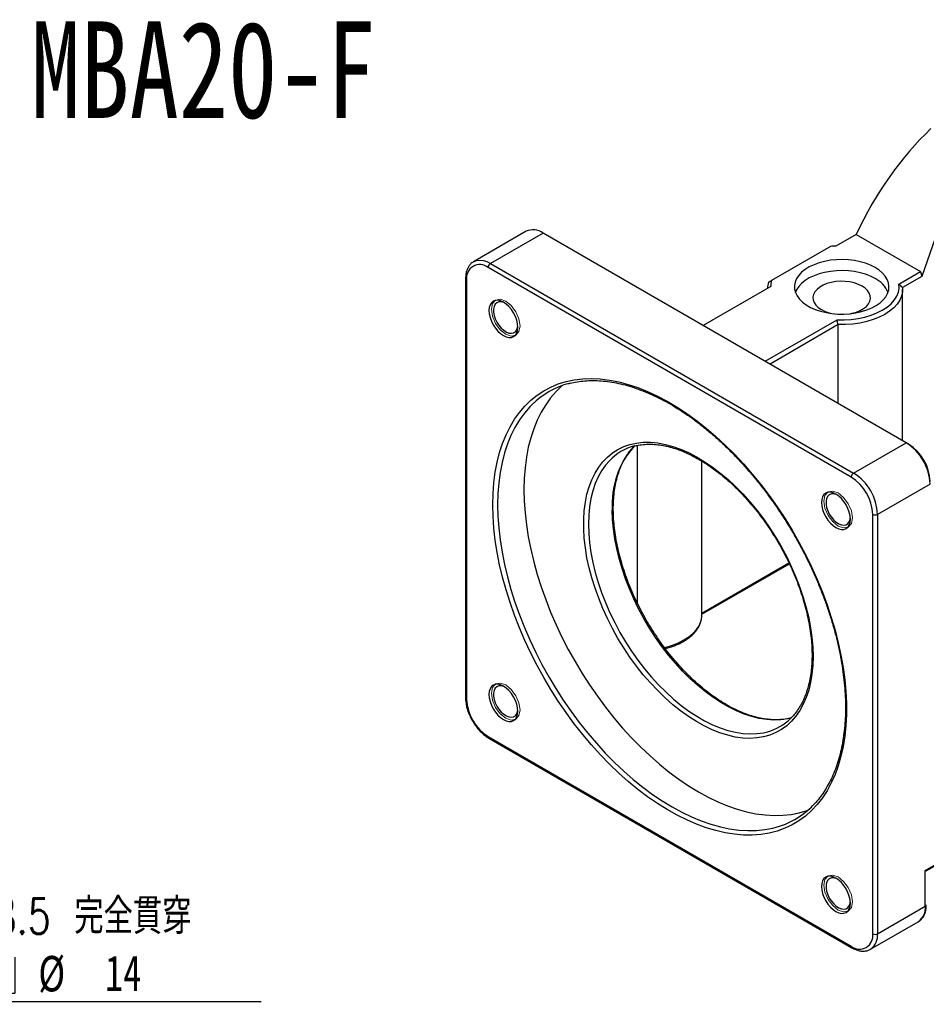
# Model space of a CAD drawing. Header units: millimetres. Extents: x 32 to 275, y 1 to 197.
# Tile 3 of 4: x 122 to 211, y 100 to 197. Entities that reach past the tile are written whole.
import ezdxf

# ---------------------------------------------------------------- set-up
doc = ezdxf.new("R2010")
doc.units = ezdxf.units.MM
doc.layers.add('FORMAT', color=7, linetype='Continuous')
doc.styles.add('SLDTEXTSTYLE0', font='TXT', dxfattribs={"width": 0.75})
doc.styles.add('SLDTEXTSTYLE1', font='TXT', dxfattribs={"width": 0.75, "bigfont": 'bigfont'})
doc.styles.add('SLDTEXTSTYLE4', font='TXT', dxfattribs={"width": 0.666667})
doc.dimstyles.new('SLDDIMSTYLE6', dxfattribs={"dimtxt": 3.5, "dimasz": 2.5, "dimexe": 0, "dimexo": 0.0625, "dimgap": 0.875, "dimtad": 0, "dimtih": 1, "dimtoh": 1, "dimdec": 1, "dimlfac": 1.5, "dimrnd": 1e-09, "dimzin": 12, "dimdsep": 46, "dimtxsty": 'SLDTEXTSTYLE0', "dimsah": 1, "dimcen": 0, "dimadec": 0, "dimazin": 3, "dimtfac": 1, "dimtofl": 0, "dimtmove": 0, "dimatfit": 3, "dimfxl": 1, "dimfrac": 2, "dimtolj": 1, "dimtzin": 12, "dimarcsym": 0})

# ---------------------------------------------------------------- blocks, each defined once
blk = doc.blocks.new('SW_SYMBOL_HOLE_SPOT')
at = {"layer": 'FORMAT', "color": 0}
for p, q in [((0, 875), (0, 75)), ((1600, 75), (1600, 875)), ((0, 75), (1600, 75))]:
    blk.add_line(p, q, dxfattribs=at)
blk = doc.blocks.new('_D_6')
at = {"layer": 'FORMAT'}
for p, q in [((92.236, 129.16), (103.811, 100.352)), ((103.811, 100.352), (145.808, 100.352))]:
    blk.add_line(p, q, dxfattribs=at)
blk.add_solid([(92.236, 129.16), (92.936, 126.747), (93.4, 126.934)], dxfattribs=at)
at = {"layer": 'FORMAT', "xscale": 0.0044707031, "yscale": 0.0044707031, "zscale": 0.0044707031}
blk.add_blockref('SW_SYMBOL_HOLE_SPOT', (114.362, 100.837), dxfattribs=at)
at = {"layer": 'FORMAT', "char_height": 3.5, "attachment_point": 1}
for s, insert, style in [('4 x', (105.398, 110.527), 'SLDTEXTSTYLE4'), ('%%c', (112.812, 110.473), 'SLDTEXTSTYLE0'), ('8.5 \\M+18AAE\\M+19153\\M+18AD1\\M+190FA', (119.403, 110.527), 'SLDTEXTSTYLE1'), ('%%c', (123.808, 104.863), 'SLDTEXTSTYLE0'), ('14', (130.399, 104.917), 'SLDTEXTSTYLE0')]:
    blk.add_mtext(s, dxfattribs=dict(at, insert=insert, style=style))

msp = doc.modelspace()

# ---------------------------------------------------------------- linework, layer by layer
at = {"color": 7, "linetype": 'Continuous', "lineweight": 25}
for p, q in [((215.3185, 184.4711), (210.958, 171.8832)), ((171.9326, 176.3377), (166.7472, 173.3442)), ((173.5992, 176.1727), (168.4137, 173.1792)), ((209.4259, 155.4904), (173.5992, 176.1727)), ((204.4761, 176.0333), (202.4966, 174.8905)), ((204.4761, 176.0333), (210.8401, 172.3594)), ((201.9609, 174.8534), (196.1491, 171.4983)), ((166.698, 173.3142), (166.7472, 173.3442)), ((168.4137, 173.1792), (204.2404, 152.4969)), ((204.0047, 152.0886), (168.178, 172.771)), ((208.7097, 171.1296), (210.8401, 172.3594)), ((210.8401, 172.3594), (210.958, 171.8832)), ((165.959, 171.682), (165.959, 130.3106)), ((166.0567, 171.546), (166.0567, 130.1746)), ((210.958, 171.8832), (209.0526, 170.7832)), ((196.0623, 170.9039), (189.3941, 167.0545)), ((209.0619, 155.7005), (209.0619, 170.5905)), ((195.5224, 163.5167), (202.5996, 167.6023)), ((202.7281, 167.1322), (195.9938, 163.2445)), ((202.7281, 159.3569), (202.7281, 167.1322)), ((204.2404, 152.4969), (209.4259, 155.4904)), ((209.4259, 155.4904), (209.6616, 155.3543)), ((182.9291, 139.6185), (182.9291, 155.2223)), ((189.2629, 138.4751), (189.2629, 153.6741)), ((211.7829, 151.4079), (206.5975, 148.4144)), ((206.1261, 107.043), (206.1261, 148.4144)), ((206.5975, 148.4144), (206.5975, 107.043)), ((189.2629, 138.5604), (197.8977, 143.5452)), ((168.178, 126.5003), (204.0047, 105.818)), ((168.247, 126.3477), (204.0738, 105.6654)), ((211.3115, 113.3027), (216.2613, 116.1601)), ((211.4091, 113.2463), (216.1922, 116.0075)), ((211.3115, 109.7644), (211.3115, 113.3027)), ((211.4091, 113.2463), (211.3115, 113.3027)), ((206.5975, 107.043), (211.3115, 109.7644)), ((205.907, 105.5168), (210.621, 108.2382)), ((205.9561, 105.5469), (205.907, 105.5168))]:
    msp.add_line(p, q, dxfattribs=at)
at = {"color": 8, "linetype": 'Continuous', "lineweight": 25}
msp.add_line((189.2629, 138.6732), (197.8546, 143.6331), dxfattribs=at)
at = {"color": 8, "linetype": 'Continuous', "lineweight": 25, "flags": 128}
for points in [[(166.7472, 173.3442), (166.747, 173.3442), (167.0283, 173.4592), (167.3436, 173.5003), (167.6853, 173.4665), (168.045, 173.3586), (168.4137, 173.1792)], [(172.5255, 159.263), (172.2943, 159.0292), (171.7581, 158.4121), (171.2677, 157.7352), (170.8248, 157.0007), (170.4306, 156.211), (170.0864, 155.3685), (169.7933, 154.4758), (169.5522, 153.5358), (169.3639, 152.5514), (169.229, 151.5257), (169.1479, 150.462), (169.1208, 149.3635)], [(180.1453, 153.7074), (179.7608, 153.2658), (179.3742, 152.7157), (179.0352, 152.1088), (178.7456, 151.4482), (178.5066, 150.7369), (178.3196, 149.9785), (178.1853, 149.1767), (178.1045, 148.3353), (178.0775, 147.4586), (178.1045, 146.5506), (178.1853, 145.6159), (178.3196, 144.6591), (178.5066, 143.6847), (178.7456, 142.6976), (179.0352, 141.7025), (179.3742, 140.7043), (179.7608, 139.7078), (180.1932, 138.718), (180.6693, 137.7395), (181.1866, 136.7773), (181.7429, 135.8359), (182.3352, 134.92), (182.9608, 134.0341), (183.6165, 133.1824), (184.2992, 132.369), (185.0056, 131.5981), (185.7322, 130.8732), (186.4755, 130.198), (187.2318, 129.5757), (187.9975, 129.0094), (188.7689, 128.5019), (189.5421, 128.0555), (190.3135, 127.6725), (191.0792, 127.3547), (191.8355, 127.1037), (192.5788, 126.9208), (193.3054, 126.8067), (194.0118, 126.7621), (194.6945, 126.7872), (195.3502, 126.8818), (195.7511, 126.9777)], [(169.1208, 149.3635), (169.1479, 148.2338), (169.229, 147.0764), (169.3639, 145.895), (169.5522, 144.6932), (169.7933, 143.4748), (170.0864, 142.2437), (170.4306, 141.0038), (170.8248, 139.7589), (171.2677, 138.513), (171.7581, 137.27), (172.2943, 136.0338), (172.8747, 134.8082), (173.4974, 133.5972), (174.1604, 132.4046), (174.8617, 131.2341), (175.5991, 130.0893), (176.3703, 128.974), (177.1728, 127.8915), (178.0041, 126.8454), (178.8616, 125.8388), (179.7425, 124.875), (180.6442, 123.957), (181.5638, 123.0877), (182.4983, 122.2698), (183.4449, 121.5059), (184.4006, 120.7985), (185.3623, 120.1496), (186.3271, 119.5614), (187.2918, 119.0357), (188.2536, 118.5742), (189.2092, 118.1783), (190.1558, 117.8493), (191.0904, 117.5881), (192.0099, 117.3957), (192.9116, 117.2727), (193.7926, 117.2193), (194.6501, 117.2358), (195.4814, 117.3222), (196.2838, 117.4781), (196.5101, 117.5361)], [(198.081, 128.3309), (197.7073, 128.2424), (197.0515, 128.1478), (196.3688, 128.1228), (195.6624, 128.1674), (194.9358, 128.2814), (194.1925, 128.4644), (193.4362, 128.7154), (192.6705, 129.0332), (191.8991, 129.4162), (191.1259, 129.8625), (190.3546, 130.3701), (189.5888, 130.9364), (188.8325, 131.5587), (188.0892, 132.2339), (187.3626, 132.9587), (186.6562, 133.7297), (185.9735, 134.543), (185.3178, 135.3947), (184.6922, 136.2807), (184.0999, 137.1966), (183.5437, 138.138), (183.0263, 139.1002), (182.5502, 140.0786), (182.1178, 141.0685), (181.7312, 142.065), (181.3923, 143.0632), (181.1026, 144.0583), (180.8637, 145.0454), (180.6766, 146.0198), (180.5423, 146.9766), (180.4615, 147.9113), (180.4345, 148.8192)], [(185.5812, 135.2804), (185.7365, 135.3194), (186.3739, 135.5133), (186.9665, 135.75), (187.5056, 136.0259), (187.9835, 136.3371), (188.3934, 136.6792), (188.7293, 137.0471), (188.9864, 137.4357), (189.161, 137.8392), (189.2505, 138.2519), (189.2629, 138.4751)]]:
    msp.add_lwpolyline(points, dxfattribs=at)
at = {"color": 7, "linetype": 'Continuous', "lineweight": 25, "flags": 128}
for points in [[(206.3618, 172.7676), (205.9127, 172.9956), (205.4168, 173.1885), (204.8823, 173.3433), (204.3179, 173.4573), (203.7328, 173.5287), (203.1367, 173.5564), (202.5394, 173.5398), (201.9507, 173.4792), (201.3802, 173.3757), (200.8374, 173.2309), (200.3311, 173.0473), (199.8696, 172.8277), (199.4605, 172.5759), (199.1106, 172.296), (198.8255, 171.9925), (198.61, 171.6705), (198.4676, 171.3352), (198.4007, 170.9922), (198.4102, 170.647), (198.4962, 170.3054), (198.6571, 169.9729), (198.8904, 169.6551), (199.1922, 169.357), (199.5575, 169.0837), (199.9803, 168.8396), (200.4537, 168.6287), (200.97, 168.4545), (201.5206, 168.3199), (202.0966, 168.227), (202.6883, 168.1773), (203.2862, 168.1718), (203.8805, 168.2105), (204.4613, 168.2927), (205.0191, 168.4171), (205.5448, 168.5816), (206.0297, 168.7836), (206.4658, 169.0198), (206.8461, 169.2862), (207.1643, 169.5785), (207.4151, 169.8919), (207.5944, 170.2212), (207.6993, 170.5611), (207.728, 170.9059), (207.6801, 171.25), (207.5564, 171.5877), (207.3589, 171.9136), (207.0909, 172.2221), (206.7566, 172.5084), (206.3618, 172.7676)], [(206.3618, 171.6789), (205.9127, 171.9069), (205.4168, 172.0998), (204.8823, 172.2546), (204.3179, 172.3686), (203.7328, 172.44), (203.1367, 172.4676), (202.5394, 172.451), (201.9507, 172.3905), (201.3802, 172.287), (200.8374, 172.1422), (200.3311, 171.9585), (199.8696, 171.739), (199.4605, 171.4872), (199.1106, 171.2073), (198.8255, 170.9038), (198.61, 170.5818), (198.4915, 170.3183)], [(205.0654, 170.9306), (204.7083, 171.1051), (204.3063, 171.2434), (203.8704, 171.3416), (203.4124, 171.3971), (202.9448, 171.4082), (202.4805, 171.3748), (202.032, 171.2977), (201.6116, 171.1791), (201.2308, 171.0221), (200.8999, 170.8311), (200.6279, 170.6112), (200.4224, 170.3685), (200.2889, 170.1096), (200.231, 169.8416), (200.2504, 169.5717), (200.3464, 169.3073), (200.5165, 169.0556), (200.756, 168.8235), (201.0585, 168.6174), (201.4156, 168.4428), (201.8175, 168.3045), (202.2108, 168.2139)], [(202.5996, 167.6023), (203.3009, 167.5943), (203.9986, 167.6364), (204.6819, 167.7279), (205.3404, 167.8675), (205.964, 168.053), (206.5431, 168.2815), (207.0689, 168.5495), (207.5332, 168.8531), (207.9291, 169.1874), (208.2503, 169.5474), (208.4921, 169.9275), (208.6507, 170.322), (208.7236, 170.7247), (208.7097, 171.1296)], [(209.0526, 170.7832), (209.0495, 170.3673), (208.96, 169.9546), (208.7854, 169.5511), (208.5283, 169.1625), (208.1924, 168.7946), (207.7825, 168.4525), (207.3046, 168.1413), (206.7654, 167.8654), (206.1729, 167.6288), (205.5355, 167.4348), (204.8625, 167.2864), (204.1635, 167.1857), (203.4486, 167.134), (202.7281, 167.1322)], [(203.9131, 168.2139), (204.0919, 168.2502), (204.5123, 168.3689), (204.8931, 168.5258), (205.224, 168.7169), (205.4959, 168.9367), (205.7014, 169.1794), (205.835, 169.4383), (205.8928, 169.7064), (205.8735, 169.9763), (205.7775, 170.2407), (205.6074, 170.4923), (205.3678, 170.7244), (205.0654, 170.9306)], [(171.1174, 166.8769), (171.09, 167.214), (171.0088, 167.5697), (170.877, 167.9305), (170.6997, 168.2824), (170.4836, 168.6119), (170.2371, 168.9064), (169.9696, 169.1546), (169.6914, 169.3468), (169.4132, 169.4758), (169.1457, 169.5365), (168.8991, 169.5266), (168.683, 169.4466), (168.5057, 169.2994), (168.3739, 169.0908), (168.2928, 168.8288), (168.2654, 168.5233), (168.2928, 168.1862), (168.3739, 167.8305), (168.5057, 167.4697), (168.683, 167.1178), (168.8991, 166.7883), (169.1457, 166.4938), (169.4132, 166.2457), (169.6914, 166.0534), (169.9696, 165.9245), (170.2371, 165.8637), (170.4836, 165.8736), (170.6997, 165.9536), (170.877, 166.1008), (171.0088, 166.3094), (171.09, 166.5715), (171.1174, 166.8769)], [(169.8083, 169.2737), (169.7208, 169.3115), (169.4704, 169.3758), (169.2407, 169.3677), (169.0426, 169.2878), (168.8853, 169.1396), (168.7761, 168.9302), (168.7203, 168.6693), (168.7203, 168.3692), (168.7761, 168.0438), (168.8853, 167.7083), (169.0426, 167.3786), (169.2407, 167.0699), (169.4704, 166.7967), (169.7208, 166.5718), (169.9804, 166.4057), (170.2369, 166.3062), (170.4784, 166.2779), (170.6935, 166.3221), (170.8723, 166.4369), (171.0063, 166.6167), (171.0893, 166.8532), (171.1126, 167.0145)], [(168.6494, 149.3635), (168.6764, 150.4673), (168.7571, 151.5366), (168.8915, 152.568), (169.079, 153.5584), (169.3191, 154.5047), (169.6111, 155.4039), (169.954, 156.2534), (170.3468, 157.0505), (170.7882, 157.7927), (171.2769, 158.4777), (171.8115, 159.1034), (172.3901, 159.6679), (173.0112, 160.1694), (173.6726, 160.6064), (174.3724, 160.9775), (175.1085, 161.2816), (175.8785, 161.5178), (176.6801, 161.6852), (177.5107, 161.7835), (178.3679, 161.8122), (179.249, 161.7713), (180.1512, 161.661), (181.0718, 161.4815), (182.0078, 161.2334), (182.9565, 160.9175), (183.9149, 160.5348), (184.8801, 160.0865), (185.8489, 159.5738), (186.8185, 158.9985), (187.7859, 158.3623), (188.748, 157.6672), (189.7019, 156.9152), (190.6447, 156.1088), (191.5734, 155.2504), (192.4851, 154.3427), (193.3771, 153.3885), (194.2466, 152.3907), (195.0908, 151.3525), (195.9072, 150.277), (196.6933, 149.1675), (197.4467, 148.0275), (198.1649, 146.8605), (198.8458, 145.6701), (199.4873, 144.4601), (200.0873, 143.234), (200.6442, 141.9958), (201.156, 140.7492), (201.6213, 139.4982), (202.0385, 138.2465), (202.4065, 136.998), (202.724, 135.7567), (202.9902, 134.5262), (203.2041, 133.3106), (203.3651, 132.1134), (203.4727, 130.9384), (203.5266, 129.7892), (203.5266, 128.6694), (203.4727, 127.5825), (203.3651, 126.5318), (203.2041, 125.5205), (202.9902, 124.5518), (202.724, 123.6286), (202.4065, 122.7539), (202.0385, 121.9303), (201.6213, 121.1603), (201.156, 120.4465), (200.6442, 119.7909), (200.0873, 119.1955), (199.4873, 118.6623), (198.8458, 118.1929), (198.1649, 117.7887), (197.4467, 117.4509), (196.6933, 117.1807), (195.9072, 116.9788), (195.0908, 116.8459), (194.2466, 116.7824), (193.3771, 116.7885), (192.4851, 116.8642), (191.5734, 117.0091), (190.6447, 117.223), (189.7019, 117.5051), (188.748, 117.8545), (187.7859, 118.2702), (186.8185, 118.7509), (185.8489, 119.295), (184.8801, 119.901), (183.9149, 120.567), (182.9565, 121.2908), (182.0078, 122.0703), (181.0718, 122.903), (180.1512, 123.7864), (179.249, 124.7177), (178.3679, 125.6941), (177.5107, 126.7125), (176.6801, 127.7698), (175.8785, 128.8627), (175.1085, 129.9879), (174.3724, 131.1418), (173.6726, 132.3209), (173.0112, 133.5216), (172.3901, 134.7401), (171.8115, 135.9727), (171.2769, 137.2156), (170.7882, 138.4649), (170.3468, 139.7168), (169.954, 140.9673), (169.6111, 142.2127), (169.3191, 143.4491), (169.079, 144.6726), (168.8915, 145.8795), (168.7571, 147.0661), (168.6764, 148.2286), (168.6494, 149.3635)], [(175.527, 161.1328), (175.4674, 161.0814), (174.887, 160.5259), (174.3508, 159.9088), (173.8605, 159.2319), (173.4175, 158.4975), (173.0233, 157.7078), (172.6791, 156.8652), (172.386, 155.9725), (172.1449, 155.0325), (171.9566, 154.0481), (171.8217, 153.0224), (171.7406, 151.9587), (171.7135, 150.8603), (171.7406, 149.7306), (171.8217, 148.5732), (171.9566, 147.3917), (172.1449, 146.1899), (172.386, 144.9716), (172.6791, 143.7405), (173.0233, 142.5006), (173.4175, 141.2557), (173.8605, 140.0098), (174.3508, 138.7667), (174.887, 137.5305), (175.4674, 136.305), (176.0901, 135.094), (176.7531, 133.9013), (177.4545, 132.7308), (178.1919, 131.5861), (178.963, 130.4707), (179.7655, 129.3882), (180.5968, 128.3421), (181.4543, 127.3355), (182.3352, 126.3718), (183.2369, 125.4538), (184.1565, 124.5845), (185.091, 123.7666), (186.0376, 123.0027), (186.9933, 122.2952), (187.955, 121.6463), (188.9198, 121.0581), (189.8846, 120.5324), (190.8463, 120.0709), (191.802, 119.675), (192.7486, 119.346), (193.6831, 119.0849), (194.6027, 118.8925), (195.5044, 118.7694), (196.3853, 118.716), (197.2428, 118.7326), (198.0741, 118.8189), (198.8766, 118.9749), (199.6477, 119.1999), (199.7199, 119.225)], [(200.2335, 134.396), (200.2065, 133.5102), (200.1258, 132.6598), (199.9917, 131.8488), (199.8048, 131.081), (199.566, 130.3601), (199.2765, 129.6896), (198.9376, 129.0727), (198.551, 128.5122), (198.1185, 128.011), (197.6421, 127.5712), (197.1242, 127.1951), (196.5672, 126.8845), (195.9738, 126.6408), (195.3467, 126.4651), (194.689, 126.3584), (194.0038, 126.3211), (193.2944, 126.3534), (192.5642, 126.4551), (191.8165, 126.6259), (191.0551, 126.8647), (190.2835, 127.1706), (189.5054, 127.5421), (188.7245, 127.9773), (187.9446, 128.4743), (187.1692, 129.0306), (186.4023, 129.6435), (185.6473, 130.3103), (184.9079, 131.0276), (184.1876, 131.7922), (183.4899, 132.6002), (182.8181, 133.448), (182.1753, 134.3314), (181.5647, 135.2462), (180.9891, 136.1881), (180.4514, 137.1525), (179.9539, 138.135), (179.4993, 139.1308), (179.0895, 140.1351), (178.7265, 141.1432), (178.4121, 142.1503), (178.1478, 143.1515), (177.9348, 144.1422), (177.7742, 145.1175), (177.6667, 146.0729), (177.6128, 147.0037), (177.6128, 147.9056), (177.6667, 148.7742), (177.7742, 149.6055), (177.9348, 150.3953), (178.1478, 151.1401), (178.4121, 151.8362), (178.7265, 152.4803), (179.0895, 153.0693), (179.4993, 153.6005), (179.9539, 154.0713), (180.4514, 154.4795), (180.9891, 154.8231), (181.5647, 155.1004), (182.1753, 155.3102), (182.8181, 155.4515), (183.4899, 155.5235), (184.1876, 155.526), (184.9079, 155.459), (185.6473, 155.3227), (186.4023, 155.1177), (187.1692, 154.8452), (187.9446, 154.5063), (188.7245, 154.1027), (189.5054, 153.6364), (190.2835, 153.1094), (191.0551, 152.5244), (191.8165, 151.8842), (192.5642, 151.1917), (193.2944, 150.4503), (194.0038, 149.6636), (194.689, 148.8352), (195.3467, 147.9691), (195.9738, 147.0695), (196.5672, 146.1406), (197.1242, 145.1868), (197.6421, 144.2128), (198.1185, 143.2231), (198.551, 142.2224), (198.9376, 141.2156), (199.2765, 140.2074), (199.566, 139.2026), (199.8048, 138.2061), (199.9917, 137.2225), (200.1258, 136.2566), (200.2065, 135.3129), (200.2335, 134.396)], [(203.9174, 147.9419), (203.89, 148.2789), (203.8088, 148.6347), (203.677, 148.9954), (203.4997, 149.3474), (203.2836, 149.6769), (203.0371, 149.9714), (202.7696, 150.2195), (202.4914, 150.4118), (202.2132, 150.5407), (201.9457, 150.6014), (201.6991, 150.5916), (201.483, 150.5116), (201.3057, 150.3644), (201.1739, 150.1558), (201.0928, 149.8937), (201.0654, 149.5883), (201.0928, 149.2512), (201.1739, 148.8955), (201.3057, 148.5347), (201.483, 148.1828), (201.6991, 147.8532), (201.9457, 147.5588), (202.2132, 147.3106), (202.4914, 147.1184), (202.7696, 146.9894), (203.0371, 146.9287), (203.2836, 146.9385), (203.4997, 147.0186), (203.677, 147.1657), (203.8088, 147.3744), (203.89, 147.6364), (203.9174, 147.9419)], [(202.6083, 150.3387), (202.5208, 150.3764), (202.2704, 150.4407), (202.0407, 150.4327), (201.8426, 150.3527), (201.6853, 150.2046), (201.5761, 149.9952), (201.5203, 149.7343), (201.5203, 149.4341), (201.5761, 149.1087), (201.6853, 148.7733), (201.8426, 148.4435), (202.0407, 148.1348), (202.2704, 147.8617), (202.5208, 147.6368), (202.7804, 147.4707), (203.0369, 147.3712), (203.2784, 147.3429), (203.4935, 147.3871), (203.6723, 147.5018), (203.8063, 147.6817), (203.8893, 147.9182), (203.9126, 148.0794)], [(171.1174, 129.0007), (171.09, 129.3377), (171.0088, 129.6935), (170.877, 130.0543), (170.6997, 130.4062), (170.4836, 130.7357), (170.2371, 131.0302), (169.9696, 131.2783), (169.6914, 131.4706), (169.4132, 131.5995), (169.1457, 131.6603), (168.8991, 131.6504), (168.683, 131.5704), (168.5057, 131.4232), (168.3739, 131.2146), (168.2928, 130.9525), (168.2654, 130.6471), (168.2928, 130.31), (168.3739, 129.9543), (168.5057, 129.5935), (168.683, 129.2416), (168.8991, 128.9121), (169.1457, 128.6176), (169.4132, 128.3694), (169.6914, 128.1772), (169.9696, 128.0482), (170.2371, 127.9875), (170.4836, 127.9974), (170.6997, 128.0774), (170.877, 128.2246), (171.0088, 128.4332), (171.09, 128.6952), (171.1174, 129.0007)], [(169.8083, 131.3975), (169.7208, 131.4352), (169.4704, 131.4995), (169.2407, 131.4915), (169.0426, 131.4116), (168.8853, 131.2634), (168.7761, 131.054), (168.7203, 130.7931), (168.7203, 130.4929), (168.7761, 130.1675), (168.8853, 129.8321), (169.0426, 129.5023), (169.2407, 129.1936), (169.4704, 128.9205), (169.7208, 128.6956), (169.9804, 128.5295), (170.2369, 128.43), (170.4784, 128.4017), (170.6935, 128.4459), (170.8723, 128.5606), (171.0063, 128.7405), (171.0893, 128.977), (171.1126, 129.1382)], [(203.9174, 110.0656), (203.89, 110.4027), (203.8088, 110.7585), (203.677, 111.1192), (203.4997, 111.4711), (203.2836, 111.8007), (203.0371, 112.0952), (202.7696, 112.3433), (202.4914, 112.5355), (202.2132, 112.6645), (201.9457, 112.7252), (201.6991, 112.7154), (201.483, 112.6353), (201.3057, 112.4882), (201.1739, 112.2796), (201.0928, 112.0175), (201.0654, 111.7121), (201.0928, 111.375), (201.1739, 111.0192), (201.3057, 110.6585), (201.483, 110.3066), (201.6991, 109.977), (201.9457, 109.6825), (202.2132, 109.4344), (202.4914, 109.2421), (202.7696, 109.1132), (203.0371, 109.0525), (203.2836, 109.0623), (203.4997, 109.1424), (203.677, 109.2895), (203.8088, 109.4981), (203.89, 109.7602), (203.9174, 110.0656)], [(202.6083, 112.4625), (202.5208, 112.5002), (202.2704, 112.5645), (202.0407, 112.5565), (201.8426, 112.4765), (201.6853, 112.3284), (201.5761, 112.119), (201.5203, 111.8581), (201.5203, 111.5579), (201.5761, 111.2325), (201.6853, 110.8971), (201.8426, 110.5673), (202.0407, 110.2586), (202.2704, 109.9854), (202.5208, 109.7605), (202.7804, 109.5945), (203.0369, 109.4949), (203.2784, 109.4666), (203.4935, 109.5109), (203.6723, 109.6256), (203.8063, 109.8054), (203.8893, 110.042), (203.9126, 110.2032)]]:
    msp.add_lwpolyline(points, dxfattribs=at)
at = {"color": 7, "linetype": 'Continuous', "lineweight": 18, "flags": 128}
for points in [[(168.5011, 168.6458), (168.6087, 169.2086), (168.9153, 169.5614), (169.3741, 169.6506), (169.9153, 169.4625), (170.4565, 169.0257), (170.9153, 168.4068), (171.2219, 167.7001), (171.3295, 167.013), (171.2219, 166.4502), (170.9153, 166.0973), (170.4565, 166.0082), (169.9153, 166.1963), (169.3741, 166.633), (168.9153, 167.2519), (168.6087, 167.9587), (168.5011, 168.6458)], [(202.7153, 150.5274), (203.2565, 150.0907), (203.7153, 149.4718), (204.0219, 148.765), (204.1295, 148.0779), (204.0219, 147.5151), (203.7153, 147.1623), (203.2565, 147.0731), (202.7153, 147.2613), (202.1741, 147.698), (201.7153, 148.3169), (201.4087, 149.0236), (201.3011, 149.7107), (201.4087, 150.2736), (201.7153, 150.6264), (202.1741, 150.7155), (202.7153, 150.5274)], [(169.9153, 128.3201), (169.3741, 128.7568), (168.9153, 129.3757), (168.6087, 130.0825), (168.5011, 130.7696), (168.6087, 131.3324), (168.9153, 131.6852), (169.3741, 131.7743), (169.9153, 131.5862), (170.4565, 131.1495), (170.9153, 130.5306), (171.2219, 129.8238), (171.3295, 129.1367), (171.2219, 128.5739), (170.9153, 128.2211), (170.4565, 128.1319), (169.9153, 128.3201)], [(204.1295, 110.2017), (204.0219, 109.6389), (203.7153, 109.2861), (203.2565, 109.1969), (202.7153, 109.385), (202.1741, 109.8218), (201.7153, 110.4406), (201.4087, 111.1474), (201.3011, 111.8345), (201.4087, 112.3973), (201.7153, 112.7502), (202.1741, 112.8393), (202.7153, 112.6512), (203.2565, 112.2145), (203.7153, 111.5956), (204.0219, 110.8888), (204.1295, 110.2017)]]:
    msp.add_lwpolyline(points, dxfattribs=at)
at = {"color": 7, "linetype": 'Continuous', "lineweight": 25}
for centre, radius, start, end in [((172.6245, 174.8271), 1.6615, 54.082345, 114.607238), ((203.0545, 162.9499), 11.9536, 92.674936, 95.248848), ((167.3564, 171.7445), 1.3148, 51.325796, 188.684956), ((168.6897, 172.7477), 0.5123, 122.60568, 177.394382), ((198.2541, 170.5828), 2.5258, 163.062686, 177.043841), ((198.4514, 170.8587), 2.3896, 164.474344, 178.914911), ((205.1258, 169.2512), 2.7242, 23.061331, 63.019854), ((178.2799, 153.371), 8.2358, 104.846822, 134.322958), ((206.702, 151.1961), 5.0853, 2.386867, 57.613133), ((183.9848, 150.0197), 5.3236, 104.696288, 136.155771), ((207.1967, 151.4817), 4.5905, 2.476393, 57.523607), ((204.5165, 152.0653), 0.5123, 122.60568, 177.394382), ((201.5166, 148.2026), 5.0853, 2.386867, 57.613133), ((201.5399, 148.2161), 4.5905, 2.476299, 57.523701), ((206.3618, 148.8693), 0.5123, 242.609812, 297.390126), ((170.6428, 130.3729), 4.5905, 182.476299, 237.523701), ((194.3395, 132.0832), 5.297, 285.455857, 314.034188), ((194.3753, 125.4883), 8.2337, 285.02698, 314.166961), ((204.8263, 106.8445), 1.3148, 231.325796, 8.684956), ((206.3618, 107.4979), 0.5123, 242.609812, 297.390126)]:
    msp.add_arc(centre, radius, start, end, dxfattribs=at)
at = {"color": 8, "linetype": 'Continuous', "lineweight": 25}
for centre, radius, start, end in [((166.1259, 171.6987), 0.1677, 185.710151, 245.624002), ((189.0863, 149.4121), 8.6721, 138.508522, 183.919793), ((166.1259, 130.3273), 0.1676, 185.694786, 245.625151), ((168.3387, 126.4811), 0.1619, 173.181474, 235.506437), ((209.6859, 109.5806), 1.636, 304.862371, 6.449787), ((211.2423, 109.9171), 0.1676, 294.37472, 354.305819), ((204.9216, 106.8759), 1.6842, 307.897109, 5.693123), ((204.1639, 105.7981), 0.1604, 172.876899, 235.825563)]:
    msp.add_arc(centre, radius, start, end, dxfattribs=at)
at = {"color": 7, "linetype": 'Continuous', "lineweight": 25}
msp.add_ellipse((224.3468, 159.1712), major_axis=(4.0891, 33.5333), ratio=0.7115205, start_param=0.7116061, end_param=1.1326306, dxfattribs=at)
for points, knots in [([(166.6908, 173.3042), (166.6215, 173.256), (166.4694, 173.1502), (166.2836, 172.9216), (166.128, 172.6393), (166.021, 172.3115), (165.9668, 171.9882), (165.9613, 171.7696), (165.959, 171.682)], [0, 0, 0, 0, 0.1474175, 0.3236167, 0.5023389, 0.685827, 0.8740792, 1, 1, 1, 1]), ([(176.1182, 161.3068), (176.3343, 161.3607), (176.7942, 161.4756), (177.5323, 161.5759), (178.322, 161.6238), (179.1346, 161.608), (179.9671, 161.5306), (180.8174, 161.3913), (181.6833, 161.1907), (182.5623, 160.9293), (183.4522, 160.6078), (184.3505, 160.2269), (185.2547, 159.7877), (186.1623, 159.2913), (187.0707, 158.7391), (187.9773, 158.1325), (188.8796, 157.4732), (189.7749, 156.763), (190.6607, 156.0038), (191.5344, 155.1977), (192.3936, 154.3471), (193.2358, 153.4542), (194.0586, 152.5216), (194.8595, 151.552), (195.6363, 150.5479), (196.3869, 149.5124), (197.1089, 148.4483), (197.8005, 147.3586), (198.4595, 146.2465), (199.0842, 145.115), (199.6728, 143.9674), (200.2236, 142.807), (200.735, 141.6371), (201.2055, 140.4609), (201.634, 139.2819), (202.0192, 138.1034), (202.36, 136.9288), (202.6555, 135.7614), (202.9049, 134.6045), (203.1075, 133.4615), (203.2628, 132.3356), (203.3705, 131.2301), (203.4303, 130.148), (203.4422, 129.0924), (203.4061, 128.0664), (203.3223, 127.0728), (203.1912, 126.1144), (203.0132, 125.1938), (202.7889, 124.3136), (202.5191, 123.4762), (202.2045, 122.6836), (201.846, 121.9381), (201.4449, 121.2411), (201.0008, 120.5963), (200.544, 120.0283), (200.217, 119.7029), (200.0668, 119.5533)], [0, 0, 0, 0, 0.0166397, 0.0354262, 0.0541724, 0.0728788, 0.0915495, 0.1101903, 0.1288076, 0.1474073, 0.165995, 0.1845751, 0.203151, 0.2217253, 0.2402997, 0.2588754, 0.2774534, 0.2960343, 0.3146184, 0.3332058, 0.3517965, 0.3703902, 0.3889867, 0.4075857, 0.4261868, 0.4447896, 0.4633938, 0.481999, 0.5006048, 0.5192107, 0.5378162, 0.556421, 0.5750245, 0.5936265, 0.6122264, 0.6308239, 0.6494185, 0.66801, 0.686598, 0.7051823, 0.7237626, 0.742339, 0.7609114, 0.7794804, 0.7980465, 0.8166109, 0.835175, 0.8537405, 0.8723104, 0.8908885, 0.9094797, 0.9280896, 0.9467247, 0.9653917, 0.9840963, 1, 1, 1, 1]), ([(198.1305, 128.3571), (197.971, 128.316), (197.6182, 128.2252), (197.0377, 128.1583), (196.3998, 128.1428), (195.7401, 128.1909), (195.0623, 128.3001), (194.369, 128.4705), (193.663, 128.7011), (192.9472, 128.9911), (192.2247, 129.3395), (191.4985, 129.7449), (190.7719, 130.2056), (190.0481, 130.7197), (189.3304, 131.2852), (188.6219, 131.8995), (187.9258, 132.5601), (187.2453, 133.2642), (186.5834, 134.0087), (185.9431, 134.7903), (185.3272, 135.6055), (184.7386, 136.4509), (184.1797, 137.3227), (183.6533, 138.217), (183.1615, 139.1299), (182.7065, 140.0573), (182.2904, 140.9952), (181.9149, 141.9392), (181.5817, 142.8853), (181.2922, 143.8293), (181.0477, 144.7668), (180.8491, 145.6938), (180.6973, 146.606), (180.5927, 147.4995), (180.5415, 148.2818), (180.5293, 148.9095), (180.5385, 149.5239), (180.5795, 150.2029), (180.6752, 150.9748), (180.8174, 151.7087), (181.0052, 152.4017), (181.2376, 153.0507), (181.5133, 153.6536), (181.832, 154.2068), (182.1865, 154.7098), (182.4543, 154.9988), (182.5869, 155.1419)], [0, 0, 0, 0, 0.0194561, 0.0430485, 0.0665404, 0.0899375, 0.1132563, 0.1365163, 0.159736, 0.1829312, 0.2061134, 0.2292914, 0.2524694, 0.2756512, 0.2988394, 0.3220351, 0.3452386, 0.3684496, 0.3916675, 0.4148914, 0.4381204, 0.4613531, 0.4845886, 0.5078256, 0.5310629, 0.5542989, 0.5775323, 0.600762, 0.6239866, 0.647205, 0.670416, 0.6936187, 0.7168122, 0.739996, 0.76317, 0.7792758, 0.7914396, 0.8145949, 0.8377486, 0.8609032, 0.8840668, 0.9072507, 0.9304701, 0.9537437, 0.9770919, 1, 1, 1, 1]), ([(182.5836, 155.1411), (182.7279, 155.1781), (183.0657, 155.2647), (183.6304, 155.3289), (184.2682, 155.3447), (184.928, 155.2965), (185.6057, 155.1873), (186.2991, 155.0169), (187.0051, 154.7863), (187.7208, 154.4962), (188.4434, 154.1479), (189.1695, 153.7425), (189.8961, 153.2818), (190.6199, 152.7677), (191.3376, 152.2022), (192.0461, 151.5879), (192.7422, 150.9272), (193.4227, 150.2232), (194.0846, 149.4787), (194.725, 148.6971), (195.3408, 147.8819), (195.9295, 147.0365), (196.4883, 146.1647), (197.0148, 145.2704), (197.5066, 144.3575), (197.9615, 143.4301), (198.3777, 142.4922), (198.7531, 141.5482), (199.0863, 140.6021), (199.3758, 139.6581), (199.6203, 138.7206), (199.8189, 137.7937), (199.9709, 136.8813), (200.0749, 135.9882), (200.1281, 135.2046), (200.1336, 134.7277), (200.1359, 134.5321)], [0, 0, 0, 0, 0.02263952, 0.05298664, 0.08320429, 0.11330022, 0.14329527, 0.1732147, 0.20308245, 0.23291845, 0.26273797, 0.29255189, 0.32236587, 0.35218484, 0.38201192, 0.41184864, 0.44169541, 0.47155186, 0.5014172, 0.53129029, 0.56116979, 0.59105424, 0.62094219, 0.65083205, 0.68072231, 0.71061092, 0.74049623, 0.77037665, 0.80025061, 0.83011658, 0.85997309, 0.88981884, 0.91965275, 0.94947415, 0.97928299, 1, 1, 1, 1]), ([(185.6642, 135.1704), (185.827, 135.2143), (186.1852, 135.3109), (186.7011, 135.5046), (187.212, 135.7406), (187.678, 136.0106), (188.0943, 136.3109), (188.4551, 136.6391), (188.755, 136.9914), (188.99, 137.3633), (189.1538, 137.7491), (189.2483, 138.1176), (189.2547, 138.3565), (189.2575, 138.4625)], [0, 0, 0, 0, 0.0787557, 0.1733849, 0.268192, 0.3631815, 0.4583156, 0.5534383, 0.6482624, 0.7423866, 0.8353791, 0.9269951, 1, 1, 1, 1]), ([(200.1359, 134.5321), (200.1346, 134.3862), (200.1307, 133.9627), (200.0881, 133.2848), (199.9929, 132.5126), (199.8506, 131.7787), (199.6628, 131.0858), (199.4305, 130.4366), (199.1545, 129.8342), (198.837, 129.2791), (198.4752, 128.7793), (198.1867, 128.4355), (198.0079, 128.2766), (197.9754, 128.2478)], [0, 0, 0, 0, 0.0537152, 0.1559693, 0.2582157, 0.3604666, 0.4627571, 0.5651372, 0.6676741, 0.7704501, 0.8735556, 0.9770732, 1, 1, 1, 1]), ([(165.959, 130.3106), (165.9605, 130.2377), (165.9648, 130.0279), (166.0118, 129.6659), (166.1142, 129.2275), (166.2639, 128.7866), (166.4567, 128.3522), (166.6885, 127.9327), (166.9548, 127.5363), (167.2506, 127.1705), (167.5705, 126.844), (167.9042, 126.5621), (168.1341, 126.4183), (168.247, 126.3477)], [0, 0, 0, 0, 0.0509669, 0.146541, 0.2419256, 0.3370809, 0.4320447, 0.5269145, 0.6218077, 0.716817, 0.8120653, 0.907678, 1, 1, 1, 1]), ([(210.5775, 108.2209), (210.5976, 108.2295), (210.7107, 108.2778), (210.8838, 108.4259), (211.0857, 108.6589), (211.2398, 108.9436), (211.3473, 109.2708), (211.4014, 109.5943), (211.4069, 109.8128), (211.4091, 109.9004)], [0, 0, 0, 0, 0.0357615, 0.2014107, 0.3664514, 0.5338553, 0.7057233, 0.8820537, 1, 1, 1, 1]), ([(204.0738, 105.6654), (204.1368, 105.6307), (204.3187, 105.5308), (204.6226, 105.4115), (204.9786, 105.3334), (205.3231, 105.3242), (205.6396, 105.3907), (205.8555, 105.4724), (205.9501, 105.5465), (205.9633, 105.5569)], [0, 0, 0, 0, 0.0954488, 0.2756256, 0.4556701, 0.6331094, 0.8056577, 0.9727606, 1, 1, 1, 1])]:
    msp.add_open_spline(points, degree=3, knots=knots, dxfattribs=at)
for points in [[(195.8379, 171.3186), (195.9413, 171.3784), (196.0451, 171.4382), (196.1491, 171.4983)], [(209.0526, 170.7832), (208.9388, 170.8992), (208.8245, 171.0147), (208.7097, 171.1296)], [(202.7281, 167.1322), (202.6846, 167.2888), (202.6417, 167.4455), (202.5996, 167.6023)]]:
    msp.add_open_spline(points, degree=3, dxfattribs=at)

# ---------------------------------------------------------------- texts
at = {"layer": 'FORMAT', "color": 7, "insert": (123.0937, 197.0455), "char_height": 9.525, "attachment_point": 1, "style": 'SLDTEXTSTYLE0'}
msp.add_mtext('MBA20-F', dxfattribs=at)

# ---------------------------------------------------------------- dimensions: what is measured, and where the dimension line sits
at = {"layer": 'FORMAT'}
dim = msp.add_diameter_dim_2p(p1=(88.7559, 137.8208), p2=(92.2356, 129.1604), text='4 x <> 完全貫穿\\P{\\fGDT;v}%%c 14 \\P', dimstyle='SLDDIMSTYLE6', dxfattribs=at)
dim.commit()
dim.dimension.update_dxf_attribs({"geometry": '_D_6', "text_midpoint": (125.6032, 105.9614), "dimtype": 163})

doc.saveas('drawing.dxf')
